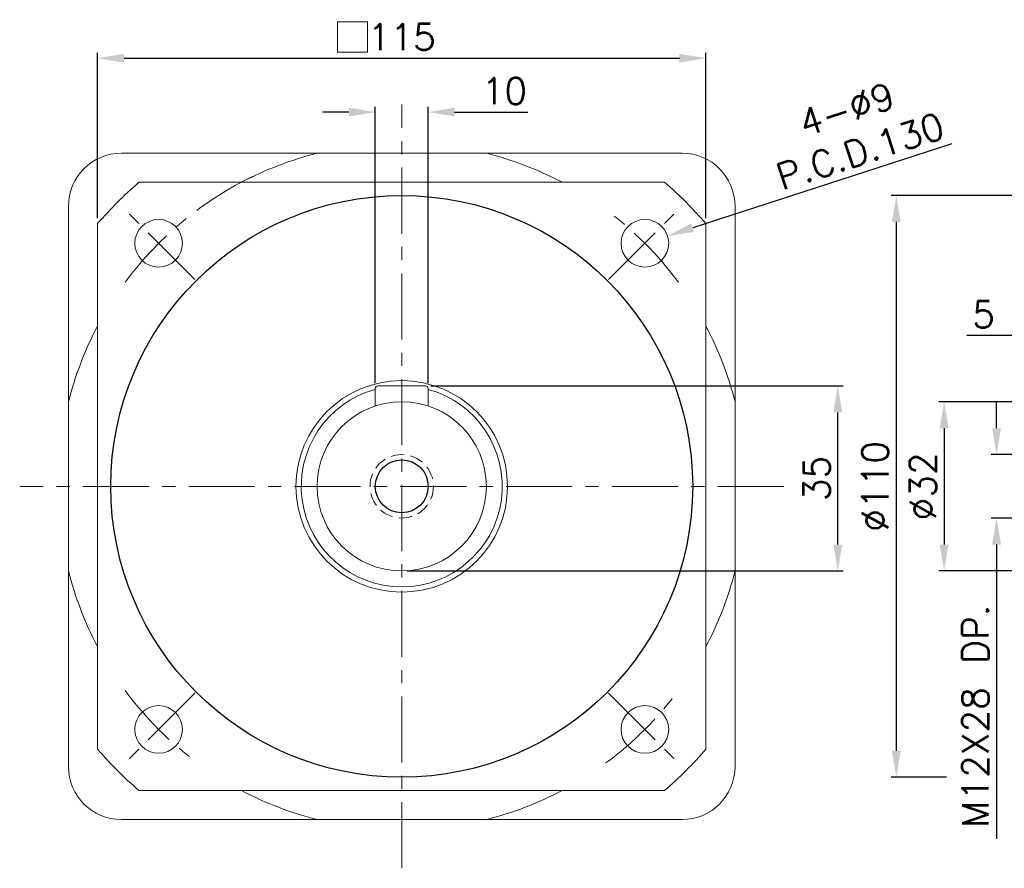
# Model space of a CAD drawing. Extents: x -511 to 42, y 485 to 743.
# Tile 1 of 4: x -511 to -325, y 508 to 668. Entities that reach past the tile are written whole.
import ezdxf

# ---------------------------------------------------------------- set-up
doc = ezdxf.new("R2010")
doc.units = 0
doc.header["$LTSCALE"] = 10
doc.header["$MEASUREMENT"] = 0
doc.header["$PDMODE"] = 3
doc.header["$PDSIZE"] = 6
doc.linetypes.add('CENTER', pattern=[2, 1.25, -0.25, 0.25, -0.25])
doc.linetypes.add('HIDDEN', pattern=[0.375, 0.25, -0.125])
doc.layers.get('0').update_dxf_attribs({"linetype": 'CONTINUOUS'})
doc.layers.get('DEFPOINTS').update_dxf_attribs({"linetype": 'CONTINUOUS'})
for name, color, linetype, lineweight in [('CEN', 20, 'CENTER', 15), ('DIM', 4, 'CONTINUOUS', 15), ('h', 2, 'HIDDEN', 15)]:
    doc.layers.add(name, color=color, linetype=linetype, lineweight=lineweight)
doc.styles.get("Standard").update_dxf_attribs({"font": 'TXT.shx', "bigfont": 'chineset.shx'})
doc.dimstyles.get("Standard").update_dxf_attribs({"dimtxt": 5, "dimasz": 5, "dimexe": 1, "dimexo": 1, "dimgap": 1.5, "dimtad": 1, "dimdsep": 46, "dimtxsty": 'Standard', "dimcen": 0, "dimadec": 1, "dimazin": 2, "dimtfac": 1, "dimtofl": 0, "dimtmove": 0, "dimatfit": 3, "dimfxl": 0, "dimtolj": 1, "dimtzin": 0, "dimarcsym": 0})

# ---------------------------------------------------------------- blocks, each defined once
blk = doc.blocks.new('*D6')
at = {"layer": 'DEFPOINTS', "color": 0}
for p in [(-310.75, 608.28), (-310.75, 598.28), (-315.75, 594.78)]:
    blk.add_point(p, dxfattribs=at)
at = {"layer": 'DIM', "color": 0, "lineweight": -2}
for p, q in [((-315.75, 595.78), (-315.75, 609.28)), ((-310.75, 599.28), (-310.75, 609.28)), ((-320.75, 608.28), (-332.09, 608.28)), ((-305.75, 608.28), (-300.75, 608.28))]:
    blk.add_line(p, q, dxfattribs=at)
at = {"layer": 'DIM', "color": 0}
for points in [[(-320.75, 609.12), (-320.75, 607.45), (-315.75, 608.28)], [(-305.75, 609.12), (-305.75, 607.45), (-310.75, 608.28)]]:
    blk.add_solid(points, dxfattribs=at)
at = {"layer": 'DIM', "color": 0, "insert": (-328.92, 612.28), "char_height": 5, "attachment_point": 5}
blk.add_mtext('\\A1;5', dxfattribs=at)
blk = doc.blocks.new('*D12')
at = {"layer": 'DEFPOINTS', "color": 0}
for p in [(-433.89, 650.55), (-443.89, 598.28), (-433.89, 598.28)]:
    blk.add_point(p, dxfattribs=at)
at = {"layer": 'DIM', "color": 0, "lineweight": -2}
for p, q in [((-443.89, 599.28), (-443.89, 651.55)), ((-433.89, 599.28), (-433.89, 651.55)), ((-448.89, 650.55), (-453.89, 650.55)), ((-428.89, 650.55), (-415.06, 650.55))]:
    blk.add_line(p, q, dxfattribs=at)
at = {"layer": 'DIM', "color": 0}
for points in [[(-448.89, 651.39), (-448.89, 649.72), (-443.89, 650.55)], [(-428.89, 651.39), (-428.89, 649.72), (-433.89, 650.55)]]:
    blk.add_solid(points, dxfattribs=at)
at = {"layer": 'DIM', "color": 0, "insert": (-419.48, 654.55), "char_height": 5, "attachment_point": 5}
blk.add_mtext('\\A1;10', dxfattribs=at)
blk = doc.blocks.new('*D13')
at = {"layer": 'DEFPOINTS', "color": 0}
for p in [(-314.75, 595.78), (-336.37, 563.78), (-314.75, 563.78)]:
    blk.add_point(p, dxfattribs=at)
at = {"layer": 'DIM', "color": 0, "lineweight": -2}
for p, q in [((-315.75, 595.78), (-337.37, 595.78)), ((-336.37, 590.78), (-336.37, 568.78)), ((-315.75, 563.78), (-337.37, 563.78))]:
    blk.add_line(p, q, dxfattribs=at)
at = {"layer": 'DIM', "color": 0}
for points in [[(-337.2, 590.78), (-335.53, 590.78), (-336.37, 595.78)], [(-337.2, 568.78), (-335.53, 568.78), (-336.37, 563.78)]]:
    blk.add_solid(points, dxfattribs=at)
at = {"layer": 'DIM', "color": 0, "insert": (-340.37, 579.78), "char_height": 5, "attachment_point": 5, "rotation": 90}
blk.add_mtext('\\A1;%%C32', dxfattribs=at)
blk = doc.blocks.new('*D14')
at = {"layer": 'DEFPOINTS', "color": 0}
for p in [(-313.65, 585.78), (-326.45, 573.78), (-313.65, 573.78)]:
    blk.add_point(p, dxfattribs=at)
at = {"layer": 'DIM', "color": 0, "lineweight": -2}
for p, q in [((-326.45, 590.78), (-326.45, 595.78)), ((-314.65, 585.78), (-327.45, 585.78)), ((-314.65, 573.78), (-327.45, 573.78)), ((-326.45, 568.78), (-326.45, 513.16))]:
    blk.add_line(p, q, dxfattribs=at)
at = {"layer": 'DIM', "color": 0}
for points in [[(-327.28, 590.78), (-325.61, 590.78), (-326.45, 585.78)], [(-327.28, 568.78), (-325.61, 568.78), (-326.45, 573.78)]]:
    blk.add_solid(points, dxfattribs=at)
at = {"layer": 'DIM', "color": 0, "insert": (-330.45, 536.32), "char_height": 5, "attachment_point": 5, "rotation": 90}
blk.add_mtext('\\A1;M12X28 DP.', dxfattribs=at)
blk = doc.blocks.new('*D16')
at = {"layer": 'DEFPOINTS', "color": 0}
for p in [(-434.39, 598.78), (-356.46, 598.78), (-438.89, 563.78)]:
    blk.add_point(p, dxfattribs=at)
at = {"layer": 'DIM', "color": 0, "lineweight": -2}
for p, q in [((-433.39, 598.78), (-355.46, 598.78)), ((-356.46, 568.78), (-356.46, 593.78)), ((-437.89, 563.78), (-355.46, 563.78))]:
    blk.add_line(p, q, dxfattribs=at)
at = {"layer": 'DIM', "color": 0}
for points in [[(-357.29, 593.78), (-355.62, 593.78), (-356.46, 598.78)], [(-357.29, 568.78), (-355.62, 568.78), (-356.46, 563.78)]]:
    blk.add_solid(points, dxfattribs=at)
at = {"layer": 'DIM', "color": 0, "insert": (-360.46, 581.28), "char_height": 5, "attachment_point": 5, "rotation": 90}
blk.add_mtext('\\A1;35', dxfattribs=at)
blk = doc.blocks.new('*D18')
at = {"layer": 'DEFPOINTS', "color": 0}
for p in [(-388.65, 627.13), (-397.21, 624.36)]:
    blk.add_point(p, dxfattribs=at)
at = {"layer": 'DIM', "color": 0, "lineweight": -2}
blk.add_line((-334.89, 644.56), (-383.89, 628.67), dxfattribs=at)
at = {"layer": 'DIM', "color": 0}
blk.add_solid([(-384.15, 629.47), (-383.64, 627.88), (-388.65, 627.13)], dxfattribs=at)
at = {"layer": 'DIM', "color": 0, "insert": (-353.5, 647.11), "char_height": 5, "attachment_point": 5, "rotation": 17.9568}
blk.add_mtext('\\A1;4-∅9\\PP.C.D.130', dxfattribs=at)
blk = doc.blocks.new('*D20')
at = {"layer": 'DEFPOINTS', "color": 0}
for p in [(-381.39, 660.75), (-496.39, 629.48), (-381.39, 629.48)]:
    blk.add_point(p, dxfattribs=at)
at = {"layer": 'DIM', "color": 0, "lineweight": -2}
for p, q in [((-496.39, 630.48), (-496.39, 661.75)), ((-381.39, 630.48), (-381.39, 661.75)), ((-491.39, 660.75), (-386.39, 660.75))]:
    blk.add_line(p, q, dxfattribs=at)
at = {"layer": 'DIM', "color": 0}
for points in [[(-491.39, 661.58), (-491.39, 659.91), (-496.39, 660.75)], [(-386.39, 661.58), (-386.39, 659.91), (-381.39, 660.75)]]:
    blk.add_solid(points, dxfattribs=at)
at = {"layer": 'DIM', "color": 0, "insert": (-438.89, 664.75), "char_height": 5, "attachment_point": 5}
blk.add_mtext('\\A1;115', dxfattribs=at)
blk = doc.blocks.new('*D21')
at = {"layer": 'DEFPOINTS', "color": 0}
for p in [(-262.25, 634.78), (-345.4, 524.78), (-334.92, 524.78)]:
    blk.add_point(p, dxfattribs=at)
at = {"layer": 'DIM', "color": 0, "lineweight": -2}
for p, q in [((-263.25, 634.78), (-346.4, 634.78)), ((-345.4, 629.78), (-345.4, 529.78)), ((-335.92, 524.78), (-346.4, 524.78))]:
    blk.add_line(p, q, dxfattribs=at)
at = {"layer": 'DIM', "color": 0}
for points in [[(-346.23, 629.78), (-344.56, 629.78), (-345.4, 634.78)], [(-346.23, 529.78), (-344.56, 529.78), (-345.4, 524.78)]]:
    blk.add_solid(points, dxfattribs=at)
at = {"layer": 'DIM', "color": 0, "insert": (-349.4, 579.78), "char_height": 5, "attachment_point": 5, "rotation": 90}
blk.add_mtext('\\A1;%%C110', dxfattribs=at)

msp = doc.modelspace()

# ---------------------------------------------------------------- linework, layer by layer
at = {"color": 7, "linetype": 'Continuous', "lineweight": 15}
for p, q in [((-385.893, 642.783), (-491.893, 642.783)), ((-488.59, 637.283), (-389.196, 637.283)), ((-501.893, 632.783), (-501.893, 526.783)), ((-375.893, 526.783), (-375.893, 632.783)), ((-496.393, 530.087), (-496.393, 629.48)), ((-381.393, 629.48), (-381.393, 530.087)), ((-443.893, 598.283), (-443.893, 594.982)), ((-443.393, 598.783), (-434.393, 598.783)), ((-433.893, 598.283), (-433.893, 594.982)), ((-389.196, 522.283), (-488.59, 522.283)), ((-491.893, 516.783), (-385.893, 516.783))]:
    msp.add_line(p, q, dxfattribs=at)
for radius in [55, 5]:
    msp.add_circle((-438.893, 579.783), radius)
for centre, radius in [((-484.855, 625.745), 4.5), ((-392.931, 625.745), 4.5), ((-438.893, 579.783), 20), ((-438.893, 579.783), 16), ((-484.855, 533.821), 4.5), ((-392.931, 533.821), 4.5)]:
    msp.add_circle(centre, radius, dxfattribs=at)
for centre, radius, start, end in [((-491.893, 632.783), 10, 90, 180), ((-438.893, 579.783), 65, 104.25003, 117.79577), ((-438.893, 579.783), 65, 62.20423, 75.74997), ((-385.893, 632.783), 10, 0, 90), ((-438.893, 579.783), 76, 130.83647, 139.16353), ((-438.893, 579.783), 76, 40.83647, 49.16353), ((-438.893, 579.783), 65, 152.20423, 165.74997), ((-438.893, 579.783), 65, 14.25003, 27.79577), ((-438.893, 579.783), 19, 105.25752, 270), ((-443.393, 598.283), 0.5, 90, 180), ((-438.893, 579.783), 19, 270, 74.74248), ((-434.393, 598.283), 0.5, 0, 90), ((-438.893, 579.783), 65, 194.25003, 207.79577), ((-438.893, 579.783), 65, 332.20423, 345.74997), ((-438.893, 579.783), 76, 220.83647, 229.16353), ((-438.893, 579.783), 76, 310.83647, 319.16353), ((-491.893, 526.783), 10, 180, 270), ((-385.893, 526.783), 10, 270, 0), ((-438.893, 579.783), 65, 242.20423, 255.74997), ((-438.893, 579.783), 65, 284.25003, 297.79577)]:
    msp.add_arc(centre, radius, start, end, dxfattribs=at)
msp.add_open_spline([(-375.893, 632.783), (-375.893, 631.134), (-375.893, 627.834), (-375.893, 622.479), (-375.893, 616.714), (-375.893, 610.463), (-375.893, 604.01), (-375.893, 599.065), (-375.893, 596.296), (-375.893, 595.783)], degree=3, knots=[0, 0, 0, 0, 0.1427503, 0.285617, 0.4533723, 0.621099, 0.7912382, 0.9613185, 1, 1, 1, 1], dxfattribs=at)
at = {"layer": 'CEN'}
for p, q in [((-438.893, 507.558), (-438.893, 652.008)), ((-477.979, 618.87), (-491.731, 632.621)), ((-399.807, 618.87), (-386.055, 632.621)), ((-366.668, 579.783), (-511.118, 579.783)), ((-477.979, 540.697), (-491.731, 526.946)), ((-399.807, 540.697), (-386.055, 526.946))]:
    msp.add_line(p, q, dxfattribs=at)
for start, end in [(115.57798, 143.57909), (36.42091, 53.57909), (216.42091, 233.57909), (306.42091, 323.57909)]:
    msp.add_arc((-438.893, 579.783), 65, start, end, dxfattribs=at)
at = {"layer": 'DIM'}
msp.add_lwpolyline([(-451.065, 661.871), (-445.364, 661.871), (-445.364, 667.601), (-451.065, 667.601)], close=True, dxfattribs=at)
at = {"layer": 'h'}
msp.add_circle((-438.893, 579.783), 6, dxfattribs=at)

# ---------------------------------------------------------------- dimensions: what is measured, and where the dimension line sits
at = {"layer": 'DIM'}
dim = msp.add_linear_dim(base=(-381.393, 660.747), p1=(-496.393, 629.48), p2=(-381.393, 629.48), dimstyle='Standard', dxfattribs=at)
dim.commit()
dim.dimension.update_dxf_attribs({"geometry": '*D20', "text_midpoint": (-438.893, 664.747)})
for base, p1, p2, picture, middle in [((-433.893, 650.554), (-443.893, 598.283), (-433.893, 598.283), '*D12', (-419.476, 650.554)), ((-310.755, 608.285), (-315.755, 594.783), (-310.755, 598.283), '*D6', (-328.921, 608.285))]:
    dim = msp.add_linear_dim(base=base, p1=p1, p2=p2, dimstyle='Standard', dxfattribs=at)
    dim.commit()
    dim.dimension.update_dxf_attribs({"geometry": picture, "text_midpoint": middle, "dimtype": 160})
dim = msp.add_diameter_dim_2p(p1=(-397.212, 624.358), p2=(-388.65, 627.133), text='4-<>\\PP.C.D.130', dimstyle='Standard', dxfattribs=at)
dim.commit()
dim.dimension.update_dxf_attribs({"geometry": '*D18', "text_midpoint": (-350.979, 639.341), "dimtype": 163})
for base, p1, p2, picture, middle in [((-345.396, 524.783), (-262.255, 634.783), (-334.92, 524.783), '*D21', (-349.396, 579.783)), ((-336.365, 563.783), (-314.755, 595.783), (-314.755, 563.783), '*D13', (-340.365, 579.783))]:
    dim = msp.add_linear_dim(base=base, p1=p1, p2=p2, angle=90, text='%%C<>', dimstyle='Standard', dxfattribs=at)
    dim.commit()
    dim.dimension.update_dxf_attribs({"geometry": picture, "text_midpoint": middle})
dim = msp.add_linear_dim(base=(-356.455, 598.783), p1=(-438.893, 563.783), p2=(-434.393, 598.783), angle=90, dimstyle='Standard', dxfattribs=at)
dim.commit()
dim.dimension.update_dxf_attribs({"geometry": '*D16', "text_midpoint": (-360.455, 581.283)})
dim = msp.add_linear_dim(base=(-326.445, 573.783), p1=(-313.655, 585.783), p2=(-313.655, 573.783), angle=90, text='M<>X28 DP.', dimstyle='Standard', dxfattribs=at)
dim.commit()
dim.dimension.update_dxf_attribs({"geometry": '*D14', "text_midpoint": (-326.445, 536.323), "dimtype": 160})

doc.saveas('drawing.dxf')
